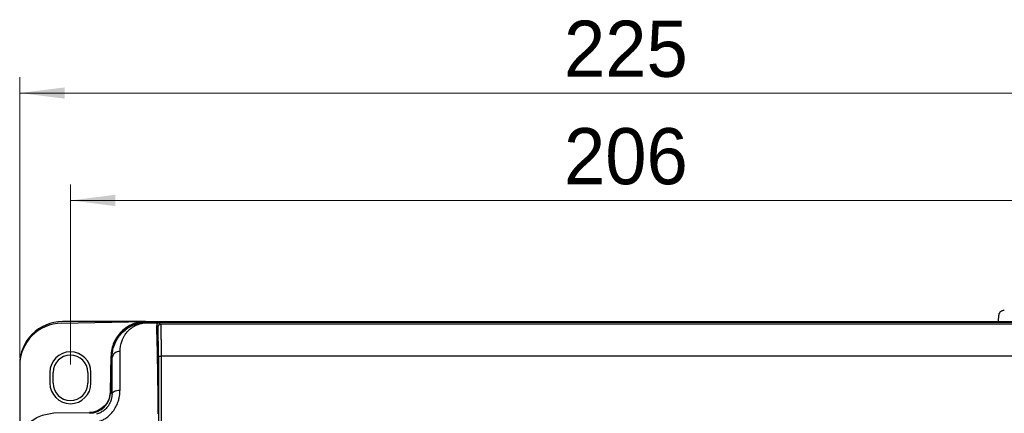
# Model space of a CAD drawing. Header units: millimetres. Extents: x 0 to 423, y 0 to 297.
# Tile 9 of 41: x 77 to 139, y 206 to 231. Entities that reach past the tile are written whole.
import ezdxf

# ---------------------------------------------------------------- set-up
doc = ezdxf.new("R2010")
doc.units = ezdxf.units.MM
doc.layers.add('实线', color=2, linetype='Continuous', lineweight=25)
doc.styles.add('SLDTEXTSTYLE16', font='ARIAL.TTF', dxfattribs={"width": 0.948})
doc.dimstyles.new('SLDDIMSTYLE0', dxfattribs={"dimtxt": 3.5, "dimasz": 2.8, "dimexe": 0, "dimexo": 0.0625, "dimgap": 0.875, "dimtad": 2, "dimlfac": 3, "dimrnd": 1e-09, "dimzin": 12, "dimdsep": 46, "dimtxsty": 'SLDTEXTSTYLE16', "dimsah": 1, "dimcen": 0.09, "dimadec": 0, "dimazin": 3, "dimtfac": 1, "dimtofl": 0, "dimtmove": 0, "dimatfit": 3, "dimfxl": 1, "dimfrac": 2, "dimtolj": 1, "dimtzin": 12, "dimarcsym": 0})

# ---------------------------------------------------------------- blocks, each defined once
blk = doc.blocks.new('_D')
at = {"color": 7, "linetype": 'Continuous', "lineweight": 18, "true_color": 0xffffff}
for p, q in [((77.144, 209.882), (77.144, 227.398)), ((152.144, 209.882), (152.144, 227.398)), ((152.144, 226.398), (77.144, 226.398))]:
    blk.add_line(p, q, dxfattribs=at)
for points in [[(77.144, 226.398), (79.944, 226.048), (79.944, 226.748)], [(152.144, 226.398), (149.344, 226.748), (149.344, 226.048)]]:
    blk.add_solid(points, dxfattribs=at)
at = {"color": 7, "linetype": 'Continuous', "lineweight": 18, "true_color": 0xffffff, "insert": (111.132, 230.909), "char_height": 3.5, "attachment_point": 1, "style": 'SLDTEXTSTYLE16'}
blk.add_mtext('225', dxfattribs=at)
blk = doc.blocks.new('_D_1')
at = {"color": 7, "linetype": 'Continuous', "lineweight": 18, "true_color": 0xffffff}
for p, q in [((80.31, 209.473), (80.31, 220.699)), ((148.977, 209.473), (148.977, 220.699)), ((148.977, 219.699), (80.31, 219.699))]:
    blk.add_line(p, q, dxfattribs=at)
for points in [[(80.31, 219.699), (83.11, 219.349), (83.11, 220.049)], [(148.977, 219.699), (146.177, 220.049), (146.177, 219.349)]]:
    blk.add_solid(points, dxfattribs=at)
at = {"color": 7, "linetype": 'Continuous', "lineweight": 18, "true_color": 0xffffff, "insert": (111.132, 224.21), "char_height": 3.5, "attachment_point": 1, "style": 'SLDTEXTSTYLE16'}
blk.add_mtext('206', dxfattribs=at)

msp = doc.modelspace()

# ---------------------------------------------------------------- linework, layer by layer
at = {"layer": '实线', "color": 2, "linetype": 'Continuous', "lineweight": 25, "true_color": 0xffff00}
for p, q in [((79.7639, 212.0485), (84.9777, 212.1395)), ((84.9771, 212.1395), (79.8104, 212.1395)), ((85.0152, 212.1395), (144.2723, 212.1395)), ((138.2756, 212.1395), (138.2966, 212.5403)), ((85.0229, 212.0754), (85.0141, 212.0842)), ((144.2129, 212.0842), (85.0141, 212.0842)), ((85.0229, 212.0754), (85.8533, 212.0754)), ((85.7746, 211.8212), (85.6988, 211.897)), ((85.8533, 212.0754), (85.9411, 211.9877)), ((143.286, 211.9877), (85.9411, 211.9877)), ((82.81, 207.7831), (82.8489, 210.0106)), ((82.8503, 209.9578), (82.8114, 207.7319)), ((82.9131, 209.895), (82.8503, 209.9578)), ((85.806, 209.9899), (85.806, 159.4699)), ((85.806, 209.9899), (85.9725, 209.9899)), ((85.9725, 209.9899), (85.9725, 159.4699)), ((143.2546, 209.9899), (85.9725, 209.9899)), ((77.1437, 209.3822), (77.1437, 204.2754)), ((79.0271, 208.9728), (79.0271, 208.3062)), ((79.2271, 208.3062), (79.2271, 208.9728)), ((81.3937, 208.9728), (81.3937, 208.3062)), ((81.5937, 208.3062), (81.5937, 208.9728)), ((82.8114, 207.7319), (82.9088, 207.6345)), ((79.2798, 206.4419), (81.4957, 206.4732))]:
    msp.add_line(p, q, dxfattribs=at)
at = {"layer": '实线', "color": 2, "linetype": 'Continuous', "lineweight": 25, "true_color": 0xffff00, "flags": 128}
msp.add_lwpolyline([(82.9088, 207.6345), (82.9204, 207.6794), (82.9501, 207.7223), (82.997, 207.7615), (83.0592, 207.7958), (83.1343, 207.8236), (83.2197, 207.8441), (83.3121, 207.8565), (83.4081, 207.8603)], dxfattribs=at)
at = {"layer": '实线', "color": 2, "linetype": 'Continuous', "lineweight": 25, "true_color": 0xffff00}
for centre, radius, start, end in [((79.8104, 209.4728), 2.6667, 90, 180), ((79.8104, 209.3822), 2.6667, 91, 180), ((85.9411, 211.8211), 0.1665, 90.020437, 179.979563), ((80.3104, 208.9728), 1.2833, 0, 180), ((80.3104, 208.9728), 1.0833, 0, 180), ((83.3646, 209.8162), 0.4583, 84.006662, 170.102638), ((80.3104, 208.3062), 1.2833, 180, 0), ((80.3104, 208.3062), 1.0833, 180, 0)]:
    msp.add_arc(centre, radius, start, end, dxfattribs=at)
for centre, major_axis, start_param, end_param in [((85.0148, 209.9193), (-1.531, 1.531), 5.4979394, 7.0509755), ((81.4794, 207.7555), (-0.9422, 0.9422), 2.3671181, 3.9093821)]:
    msp.add_ellipse(centre, major_axis=major_axis, ratio=0.9996955, start_param=start_param, end_param=end_param, dxfattribs=at)
for points, knots in [([(138.2966, 212.5403), (138.2976, 212.5519), (138.2994, 212.5747), (138.3065, 212.6073), (138.316, 212.6375), (138.3275, 212.665), (138.3406, 212.69), (138.3548, 212.7123), (138.3696, 212.732), (138.3846, 212.7494), (138.4103, 212.7754), (138.4503, 212.8065), (138.5078, 212.8352), (138.5681, 212.8529), (138.6092, 212.8551), (138.6295, 212.8562)], [0, 0, 0, 0, 0.06934321, 0.13525992, 0.19774979, 0.25681251, 0.31244781, 0.36465547, 0.41343532, 0.45878727, 0.5007113, 0.63031793, 0.75672878, 0.87995287, 1, 1, 1, 1]), ([(85.0152, 212.1395), (84.7348, 212.1395), (84.4544, 212.0844), (83.9352, 211.872), (83.6966, 211.7148), (83.2965, 211.3216), (83.1352, 211.0858), (82.9138, 210.5704), (82.8538, 210.2911), (82.8489, 210.0106)], [0, 0, 0, 0, 0.25, 0.25, 0.5, 0.5, 0.75, 0.75, 1, 1, 1, 1]), ([(82.9131, 209.895), (82.9134, 209.9215), (82.914, 209.9753), (82.9185, 210.0558), (82.9258, 210.1376), (82.9364, 210.2205), (82.9556, 210.3368), (82.991, 210.4918), (83.0444, 210.658), (83.1181, 210.8387), (83.208, 211.0142), (83.322, 211.1892), (83.4792, 211.3899), (83.6628, 211.5714), (83.8873, 211.7356), (84.0769, 211.8465), (84.2847, 211.9402), (84.4771, 212.002), (84.6393, 212.0385), (84.7652, 212.0588), (84.8928, 212.0721), (84.9796, 212.0743), (85.0229, 212.0754)], [0, 0, 0, 0, 0.0237009, 0.0480913, 0.0731739, 0.0989514, 0.1254261, 0.1834731, 0.2499836, 0.293897, 0.3744134, 0.4434029, 0.499054, 0.6241223, 0.689373, 0.7492875, 0.8122328, 0.8746528, 0.9065199, 0.9380066, 0.9691529, 1, 1, 1, 1]), ([(83.4124, 210.272), (83.4125, 210.2926), (83.4127, 210.3392), (83.416, 210.4158), (83.4235, 210.5067), (83.4402, 210.6329), (83.4692, 210.7702), (83.5121, 210.9117), (83.5647, 211.0466), (83.6366, 211.1919), (83.7203, 211.3249), (83.811, 211.4459), (83.9043, 211.5528), (84.0209, 211.662), (84.1539, 211.7638), (84.2733, 211.8387), (84.3823, 211.8968), (84.4767, 211.9411), (84.5728, 211.9793), (84.6624, 212.0099), (84.7427, 212.0343), (84.8335, 212.0556), (84.9277, 212.071), (84.9907, 212.0739), (85.0229, 212.0754)], [0, 0, 0, 0, 0.0224973, 0.05090392, 0.08523497, 0.12547212, 0.1971922, 0.25031803, 0.30407315, 0.37494766, 0.45158082, 0.49950473, 0.5619847, 0.62429683, 0.68655314, 0.749492, 0.77361112, 0.81239699, 0.85362668, 0.87525932, 0.90495536, 0.93543904, 0.96700659, 1, 1, 1, 1]), ([(85.8533, 212.0754), (85.8464, 212.0749), (85.8317, 212.0736), (85.8093, 212.0675), (85.7858, 212.0573), (85.762, 212.0416), (85.74, 212.0205), (85.7214, 211.9944), (85.7077, 211.9644), (85.6993, 211.9319), (85.6989, 211.9084), (85.6988, 211.897)], [0, 0, 0, 0, 0.0785733, 0.167825, 0.2677591, 0.3783785, 0.4996847, 0.6246986, 0.7497512, 0.8785486, 1, 1, 1, 1]), ([(85.7914, 206.3991), (85.7906, 206.7258), (85.7891, 207.0465), (85.7849, 207.6641), (85.7822, 207.9608), (85.7759, 208.5231), (85.7723, 208.7887), (85.7647, 209.2907), (85.7607, 209.5277), (85.7523, 209.9792), (85.748, 210.1937), (85.7413, 210.4993), (85.7367, 210.6975), (85.7318, 210.8842), (85.7269, 211.0642), (85.7243, 211.1509), (85.7193, 211.3165), (85.7168, 211.3956), (85.7117, 211.5471), (85.7092, 211.6197), (85.7041, 211.7617), (85.7015, 211.8325), (85.6988, 211.897)], [0, 0, 0, 0, 0.125, 0.125, 0.25, 0.25, 0.375, 0.375, 0.5, 0.5, 0.625, 0.625, 0.6875, 0.75, 0.75, 0.8125, 0.8125, 0.875, 0.875, 0.9375, 0.9375, 1, 1, 1, 1]), ([(85.806, 209.9899), (85.806, 210.0121), (85.806, 210.0564), (85.8059, 210.1226), (85.8058, 210.1887), (85.8057, 210.2546), (85.8054, 210.356), (85.8048, 210.4919), (85.8038, 210.6608), (85.8025, 210.8257), (85.8004, 211.0391), (85.797, 211.2826), (85.7928, 211.4815), (85.7891, 211.6083), (85.7863, 211.6853), (85.7833, 211.7452), (85.7807, 211.7829), (85.7784, 211.805), (85.7765, 211.8173), (85.7752, 211.8199), (85.7746, 211.8212)], [0, 0, 0, 0, 0.0233695, 0.0466979, 0.070016, 0.0933545, 0.1167441, 0.1784923, 0.2403027, 0.3045655, 0.3688911, 0.4999814, 0.6310758, 0.6953441, 0.7596752, 0.8214312, 0.8832496, 0.9221762, 0.9610454, 1, 1, 1, 1]), ([(85.9411, 211.9877), (85.9415, 211.9868), (85.9424, 211.9852), (85.9437, 211.9785), (85.9449, 211.9689), (85.9462, 211.9564), (85.9474, 211.9412), (85.9485, 211.9235), (85.9496, 211.9035), (85.9507, 211.8815), (85.9518, 211.8575), (85.9528, 211.832), (85.9538, 211.8049), (85.9547, 211.7765), (85.9556, 211.7469), (85.9565, 211.7164), (85.9573, 211.6851), (85.9581, 211.6532), (85.9589, 211.6207), (85.9596, 211.5879), (85.9603, 211.5549), (85.961, 211.5218), (85.9616, 211.4888), (85.9622, 211.4558), (85.9628, 211.4232), (85.9637, 211.363), (85.9651, 211.2717), (85.9666, 211.1439), (85.968, 211.0101), (85.9692, 210.8712), (85.9702, 210.7285), (85.971, 210.5828), (85.9717, 210.4353), (85.9721, 210.2868), (85.9724, 210.1382), (85.9724, 210.0392), (85.9725, 209.9899)], [0, 0, 0, 0, 0.0269136, 0.0532988, 0.0791556, 0.1044839, 0.1292838, 0.1535552, 0.1772981, 0.2005126, 0.2231986, 0.2453562, 0.2669853, 0.2880859, 0.308658, 0.3287017, 0.3482168, 0.3672035, 0.3856617, 0.4035914, 0.4209926, 0.4378654, 0.4542096, 0.4700253, 0.4853126, 0.5000713, 0.5524715, 0.6043365, 0.6556665, 0.7064616, 0.7567217, 0.8064469, 0.8556373, 0.9042929, 0.9524138, 1, 1, 1, 1]), ([(82.9088, 207.6345), (82.9091, 207.6703), (82.9096, 207.7423), (82.9104, 207.849), (82.9111, 207.9556), (82.9117, 208.062), (82.9123, 208.1683), (82.9131, 208.337), (82.9139, 208.569), (82.9145, 208.8518), (82.9146, 209.1271), (82.9145, 209.3906), (82.914, 209.6481), (82.9134, 209.8123), (82.9131, 209.895)], [0, 0, 0, 0, 0.0403616, 0.0812298, 0.1226302, 0.1645875, 0.2071251, 0.2502658, 0.3706363, 0.4991999, 0.6221561, 0.746498, 0.8723924, 1, 1, 1, 1]), ([(83.4081, 207.8603), (83.4117, 208.3592), (83.4133, 208.7895), (83.4142, 209.5763), (83.4137, 209.9378), (83.4124, 210.272)], [0, 0, 0, 0, 0.5, 0.5, 1, 1, 1, 1]), ([(82.0572, 205.9106), (82.079, 205.9172), (82.1278, 205.9319), (82.2072, 205.961), (82.3, 206.0005), (82.4049, 206.0535), (82.5202, 206.1225), (82.665, 206.2258), (82.866, 206.4046), (83.0686, 206.6625), (83.2294, 206.9697), (83.3138, 207.2103), (83.3621, 207.4092), (83.3867, 207.5509), (83.4008, 207.6813), (83.4068, 207.7798), (83.4077, 207.8362), (83.4081, 207.8603)], [0, 0, 0, 0, 0.0260451, 0.0582373, 0.0966465, 0.1413716, 0.1925458, 0.2503446, 0.3449, 0.5003356, 0.6251758, 0.7495725, 0.8042062, 0.8744543, 0.9271449, 0.968973, 1, 1, 1, 1]), ([(82.81, 207.7831), (82.807, 207.6121), (82.7707, 207.4417), (82.6368, 207.127), (82.5392, 206.9827), (82.297, 206.7413), (82.1524, 206.6442), (81.8372, 206.5113), (81.6667, 206.4756), (81.4957, 206.4732)], [0, 0, 0, 0, 0.25, 0.25, 0.5, 0.5, 0.75, 0.75, 1, 1, 1, 1]), ([(82.9088, 207.6345), (82.9084, 207.6149), (82.9077, 207.5758), (82.9032, 207.516), (82.8961, 207.456), (82.8862, 207.3958), (82.8734, 207.3357), (82.8578, 207.2757), (82.8393, 207.216), (82.8179, 207.1569), (82.7936, 207.0984), (82.7663, 207.0407), (82.7361, 206.9841), (82.7028, 206.9286), (82.6553, 206.8575), (82.5892, 206.7733), (82.5004, 206.6808), (82.4028, 206.5972), (82.2977, 206.523), (82.1858, 206.4594), (82.0685, 206.4058), (81.9867, 206.3801), (81.9458, 206.3673)], [0, 0, 0, 0, 0.0402279, 0.0801067, 0.1196445, 0.1588511, 0.197738, 0.2363196, 0.2746138, 0.312643, 0.3504342, 0.3880205, 0.4254416, 0.4627442, 0.499983, 0.5721068, 0.64379, 0.7152164, 0.7865067, 0.8577187, 0.9288762, 1, 1, 1, 1]), ([(77.5942, 205.5342), (77.6482, 205.6245), (77.8463, 205.9556), (78.4482, 206.3275), (79.0026, 206.4038), (79.2798, 206.4419)], [0, 0, 0, 0, 0.1580576, 0.5790288, 1, 1, 1, 1])]:
    msp.add_open_spline(points, degree=3, knots=knots, dxfattribs=at)

# ---------------------------------------------------------------- dimensions: what is measured, and where the dimension line sits
at = {"color": 7, "linetype": 'Continuous', "lineweight": 18, "true_color": 0xffffff}
for base, p1, p2, picture, middle in [((77.1437, 226.3976), (152.1437, 209.3822), (77.1437, 209.3822), '_D', (115.1425, 226.3976)), ((80.3104, 219.6986), (148.9771, 208.9728), (80.3104, 208.9728), '_D_1', (115.1425, 219.6986))]:
    dim = msp.add_linear_dim(base=base, p1=p1, p2=p2, dimstyle='SLDDIMSTYLE0', dxfattribs=at)
    dim.commit()
    dim.dimension.update_dxf_attribs({"geometry": picture, "text_midpoint": middle, "dimtype": 160})

doc.saveas('drawing.dxf')
